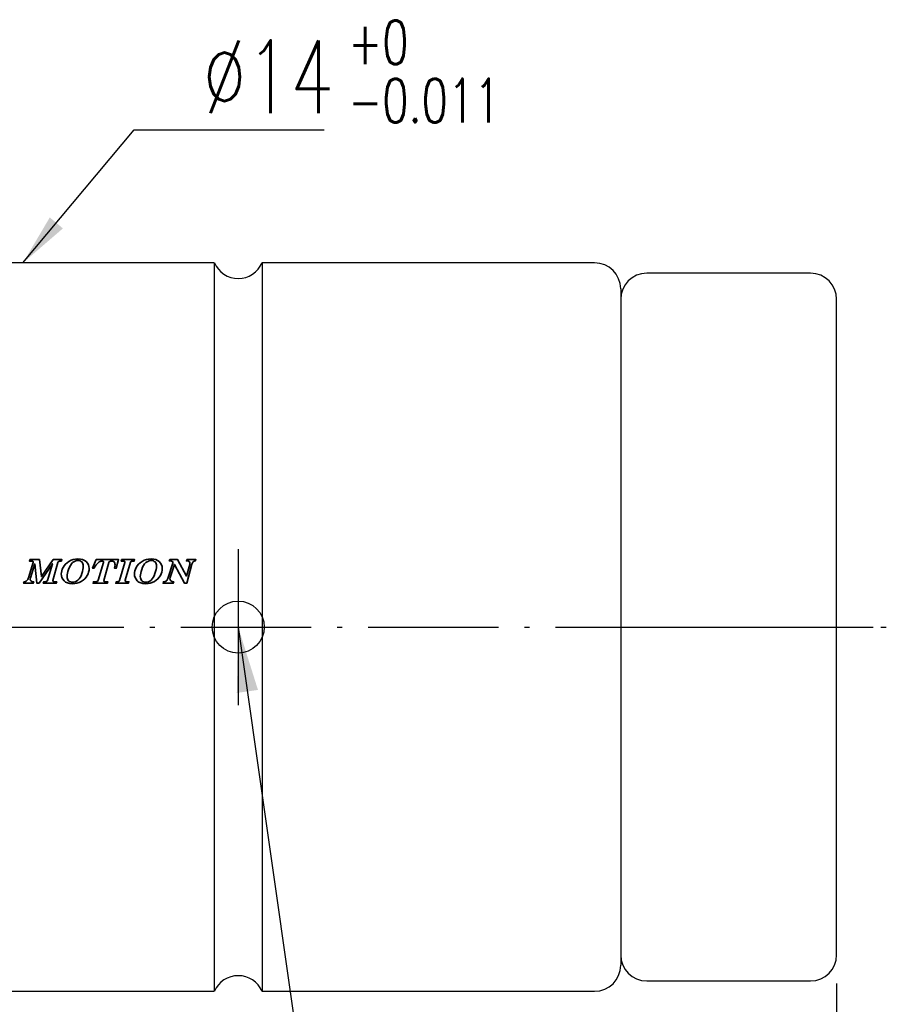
# Model space of a CAD drawing. Header units: millimetres. Extents: x 6 to 1135, y 13 to 449.
# Tile 8 of 8: x 73 to 90, y 40 to 59. Entities that reach past the tile are written whole.
import ezdxf

# ---------------------------------------------------------------- set-up
doc = ezdxf.new("R2010")
doc.units = ezdxf.units.MM
doc.linetypes.add('CL-5', pattern=[7.1, 5, -1, 0.1, -1])
doc.layers.get('DEFPOINTS').update_dxf_attribs({"linetype": 'CONTINUOUS'})
for name, color, linetype in [('CL', 1, 'CL-5'), ('DIM', 4, 'CONTINUOUS'), ('layer 1', 7, 'CONTINUOUS'), ('OUT', 3, 'CONTINUOUS')]:
    doc.layers.add(name, color=color, linetype=linetype)
doc.styles.add('DIM-7', font='SIMPLEX.shx', dxfattribs={"width": 0.7, "bigfont": 'chineset.shx'})
doc.dimstyles.new('CNS', dxfattribs={"dimtxt": 3.5, "dimasz": 2.5, "dimexe": 1, "dimexo": 1.5, "dimgap": 0.09, "dimtad": 0, "dimdsep": 46, "dimtxsty": 'DIM-7', "dimcen": 0.09, "dimclrd": 1, "dimclre": 1, "dimclrt": 4, "dimadec": 0, "dimazin": 0, "dimtfac": 1, "dimtix": 1, "dimtmove": 2, "dimatfit": 3, "dimfxl": 1, "dimtvp": 0.971429, "dimtolj": 1, "dimarcsym": 0})

# ---------------------------------------------------------------- blocks, each defined once
blk = doc.blocks.new('*D21')
at = {"layer": 'DEFPOINTS', "color": 0, "transparency": 16777216}
for p in [(88.954, 41.178), (63.954, 32.928), (88.954, 26.64)]:
    blk.add_point(p, dxfattribs=at)
at = {"layer": 'DIM', "color": 0, "lineweight": -2, "transparency": 16777216}
for p, q in [((88.954, 40.578), (88.954, 26.24)), ((63.954, 32.328), (63.954, 26.24)), ((64.954, 26.64), (87.954, 26.64))]:
    blk.add_line(p, q, dxfattribs=at)
at = {"layer": 'DIM', "color": 0, "transparency": 16777216}
for points in [[(64.954, 26.807), (64.954, 26.474), (63.954, 26.64)], [(87.954, 26.807), (87.954, 26.474), (88.954, 26.64)]]:
    blk.add_solid(points, dxfattribs=at)
at = {"layer": 'DIM', "color": 0, "transparency": 16777216, "insert": (76.454, 27.66), "char_height": 1.4, "attachment_point": 5, "style": 'DIM-7'}
blk.add_mtext('\\A1;25', dxfattribs=at)

msp = doc.modelspace()

# ---------------------------------------------------------------- linework, layer by layer
at = {"layer": 'CL', "color": 0}
for p, q in [((77.454, 48.928), (77.454, 45.928)), ((83.804, 47.428), (89.954, 47.428))]:
    msp.add_line(p, q, dxfattribs=at)
at = {"layer": 'CL', "color": 0, "ltscale": 0.5}
msp.add_line((61.954, 47.428), (90.043, 47.428), dxfattribs=at)
at = {"layer": 'layer 1', "color": 0, "lineweight": 35}
for points, knots in [([(73.45, 48.726), (73.45, 48.726), (73.634, 48.726), (73.634, 48.726), (73.634, 48.726), (73.634, 48.726), (73.671, 48.397), (73.671, 48.397), (73.671, 48.397), (73.671, 48.397), (73.899, 48.726), (73.899, 48.726), (73.899, 48.726), (73.899, 48.726), (74.066, 48.726), (74.066, 48.726), (74.066, 48.726), (74.066, 48.726), (74.057, 48.697), (74.057, 48.697), (74.057, 48.697), (74.057, 48.697), (74.037, 48.697), (74.037, 48.697), (74.037, 48.697), (74.037, 48.697), (74.019, 48.695), (74.019, 48.695), (74.019, 48.695), (74.019, 48.695), (74.006, 48.69), (74.006, 48.69), (74.006, 48.69), (74.006, 48.69), (73.996, 48.681), (73.996, 48.681), (73.996, 48.681), (73.996, 48.681), (73.99, 48.668), (73.99, 48.668), (73.99, 48.668), (73.99, 48.668), (73.894, 48.324), (73.894, 48.324), (73.894, 48.324), (73.894, 48.324), (73.893, 48.317), (73.893, 48.317), (73.893, 48.317), (73.893, 48.317), (73.894, 48.31), (73.894, 48.31), (73.894, 48.31), (73.894, 48.31), (73.899, 48.305), (73.899, 48.305), (73.899, 48.305), (73.899, 48.305), (73.908, 48.301), (73.908, 48.301), (73.908, 48.301), (73.908, 48.301), (73.92, 48.299), (73.92, 48.299), (73.92, 48.299), (73.92, 48.299), (73.966, 48.299), (73.966, 48.299), (73.966, 48.299), (73.966, 48.299), (73.957, 48.271), (73.957, 48.271), (73.957, 48.271), (73.957, 48.271), (73.709, 48.271), (73.709, 48.271), (73.709, 48.271), (73.709, 48.271), (73.717, 48.299), (73.717, 48.299), (73.717, 48.299), (73.717, 48.299), (73.747, 48.299), (73.747, 48.299), (73.747, 48.299), (73.747, 48.299), (73.763, 48.301), (73.763, 48.301), (73.763, 48.301), (73.763, 48.301), (73.775, 48.306), (73.775, 48.306), (73.775, 48.306), (73.775, 48.306), (73.784, 48.314), (73.784, 48.314), (73.784, 48.314), (73.784, 48.314), (73.789, 48.325), (73.789, 48.325), (73.789, 48.325), (73.789, 48.325), (73.885, 48.644), (73.885, 48.644), (73.885, 48.644), (73.885, 48.644), (73.628, 48.271), (73.628, 48.271), (73.628, 48.271), (73.628, 48.271), (73.586, 48.271), (73.586, 48.271), (73.586, 48.271), (73.586, 48.271), (73.543, 48.642), (73.543, 48.642), (73.543, 48.642), (73.543, 48.642), (73.462, 48.376), (73.462, 48.376), (73.462, 48.376), (73.462, 48.376), (73.458, 48.349), (73.458, 48.349), (73.458, 48.349), (73.458, 48.349), (73.459, 48.338), (73.459, 48.338), (73.459, 48.338), (73.459, 48.338), (73.462, 48.328), (73.462, 48.328), (73.462, 48.328), (73.462, 48.328), (73.467, 48.32), (73.467, 48.32), (73.467, 48.32), (73.467, 48.32), (73.475, 48.313), (73.475, 48.313), (73.475, 48.313), (73.475, 48.313), (73.484, 48.307), (73.484, 48.307), (73.484, 48.307), (73.484, 48.307), (73.496, 48.303), (73.496, 48.303), (73.496, 48.303), (73.496, 48.303), (73.525, 48.299), (73.525, 48.299), (73.525, 48.299), (73.525, 48.299), (73.516, 48.271), (73.516, 48.271), (73.516, 48.271), (73.516, 48.271), (73.33, 48.271), (73.33, 48.271), (73.33, 48.271), (73.33, 48.271), (73.338, 48.299), (73.338, 48.299), (73.338, 48.299), (73.338, 48.299), (73.365, 48.305), (73.365, 48.305), (73.365, 48.305), (73.365, 48.305), (73.377, 48.311), (73.377, 48.311), (73.377, 48.311), (73.377, 48.311), (73.387, 48.318), (73.387, 48.318), (73.387, 48.318), (73.387, 48.318), (73.399, 48.331), (73.399, 48.331), (73.399, 48.331), (73.399, 48.331), (73.41, 48.344), (73.41, 48.344), (73.41, 48.344), (73.41, 48.344), (73.418, 48.36), (73.418, 48.36), (73.418, 48.36), (73.418, 48.36), (73.424, 48.376), (73.424, 48.376), (73.424, 48.376), (73.424, 48.376), (73.513, 48.669), (73.513, 48.669), (73.513, 48.669), (73.513, 48.669), (73.515, 48.679), (73.515, 48.679), (73.515, 48.679), (73.515, 48.679), (73.513, 48.687), (73.513, 48.687), (73.513, 48.687), (73.513, 48.687), (73.508, 48.692), (73.508, 48.692), (73.508, 48.692), (73.508, 48.692), (73.499, 48.696), (73.499, 48.696), (73.499, 48.696), (73.499, 48.696), (73.484, 48.697), (73.484, 48.697), (73.484, 48.697), (73.484, 48.697), (73.441, 48.697), (73.441, 48.697), (73.441, 48.697), (73.441, 48.697), (73.45, 48.726), (73.45, 48.726)], [0, 0, 0, 0, 0.017857, 0.017857, 0.017857, 0.017857, 0.035714, 0.035714, 0.035714, 0.035714, 0.053571, 0.053571, 0.053571, 0.053571, 0.071429, 0.071429, 0.071429, 0.071429, 0.089286, 0.089286, 0.089286, 0.089286, 0.107143, 0.107143, 0.107143, 0.107143, 0.125, 0.125, 0.125, 0.125, 0.142857, 0.142857, 0.142857, 0.142857, 0.160714, 0.160714, 0.160714, 0.160714, 0.178571, 0.178571, 0.178571, 0.178571, 0.196429, 0.196429, 0.196429, 0.196429, 0.214286, 0.214286, 0.214286, 0.214286, 0.232143, 0.232143, 0.232143, 0.232143, 0.25, 0.25, 0.25, 0.25, 0.267857, 0.267857, 0.267857, 0.267857, 0.285714, 0.285714, 0.285714, 0.285714, 0.303571, 0.303571, 0.303571, 0.303571, 0.321429, 0.321429, 0.321429, 0.321429, 0.339286, 0.339286, 0.339286, 0.339286, 0.357143, 0.357143, 0.357143, 0.357143, 0.375, 0.375, 0.375, 0.375, 0.392857, 0.392857, 0.392857, 0.392857, 0.410714, 0.410714, 0.410714, 0.410714, 0.428571, 0.428571, 0.428571, 0.428571, 0.446429, 0.446429, 0.446429, 0.446429, 0.464286, 0.464286, 0.464286, 0.464286, 0.482143, 0.482143, 0.482143, 0.482143, 0.5, 0.5, 0.5, 0.5, 0.517857, 0.517857, 0.517857, 0.517857, 0.535714, 0.535714, 0.535714, 0.535714, 0.553571, 0.553571, 0.553571, 0.553571, 0.571429, 0.571429, 0.571429, 0.571429, 0.589286, 0.589286, 0.589286, 0.589286, 0.607143, 0.607143, 0.607143, 0.607143, 0.625, 0.625, 0.625, 0.625, 0.642857, 0.642857, 0.642857, 0.642857, 0.660714, 0.660714, 0.660714, 0.660714, 0.678571, 0.678571, 0.678571, 0.678571, 0.696429, 0.696429, 0.696429, 0.696429, 0.714286, 0.714286, 0.714286, 0.714286, 0.732143, 0.732143, 0.732143, 0.732143, 0.75, 0.75, 0.75, 0.75, 0.767857, 0.767857, 0.767857, 0.767857, 0.785714, 0.785714, 0.785714, 0.785714, 0.803571, 0.803571, 0.803571, 0.803571, 0.821429, 0.821429, 0.821429, 0.821429, 0.839286, 0.839286, 0.839286, 0.839286, 0.857143, 0.857143, 0.857143, 0.857143, 0.875, 0.875, 0.875, 0.875, 0.892857, 0.892857, 0.892857, 0.892857, 0.910714, 0.910714, 0.910714, 0.910714, 0.928571, 0.928571, 0.928571, 0.928571, 0.946429, 0.946429, 0.946429, 0.946429, 0.964286, 0.964286, 0.964286, 0.964286, 0.982143, 0.982143, 0.982143, 0.982143, 1, 1, 1, 1]), ([(74.375, 48.737), (74.375, 48.737), (74.421, 48.734), (74.421, 48.734), (74.421, 48.734), (74.421, 48.734), (74.462, 48.724), (74.462, 48.724), (74.462, 48.724), (74.462, 48.724), (74.499, 48.708), (74.499, 48.708), (74.499, 48.708), (74.499, 48.708), (74.53, 48.686), (74.53, 48.686), (74.53, 48.686), (74.53, 48.686), (74.556, 48.659), (74.556, 48.659), (74.556, 48.659), (74.556, 48.659), (74.574, 48.627), (74.574, 48.627), (74.574, 48.627), (74.574, 48.627), (74.585, 48.592), (74.585, 48.592), (74.585, 48.592), (74.585, 48.592), (74.589, 48.553), (74.589, 48.553), (74.589, 48.553), (74.589, 48.553), (74.587, 48.519), (74.587, 48.519), (74.587, 48.519), (74.587, 48.519), (74.58, 48.485), (74.58, 48.485), (74.58, 48.485), (74.58, 48.485), (74.569, 48.452), (74.569, 48.452), (74.569, 48.452), (74.569, 48.452), (74.554, 48.42), (74.554, 48.42), (74.554, 48.42), (74.554, 48.42), (74.532, 48.385), (74.532, 48.385), (74.532, 48.385), (74.532, 48.385), (74.505, 48.354), (74.505, 48.354), (74.505, 48.354), (74.505, 48.354), (74.473, 48.327), (74.473, 48.327), (74.473, 48.327), (74.473, 48.327), (74.437, 48.304), (74.437, 48.304), (74.437, 48.304), (74.437, 48.304), (74.397, 48.286), (74.397, 48.286), (74.397, 48.286), (74.397, 48.286), (74.355, 48.272), (74.355, 48.272), (74.355, 48.272), (74.355, 48.272), (74.312, 48.264), (74.312, 48.264), (74.312, 48.264), (74.312, 48.264), (74.267, 48.262), (74.267, 48.262), (74.267, 48.262), (74.267, 48.262), (74.217, 48.265), (74.217, 48.265), (74.217, 48.265), (74.217, 48.265), (74.194, 48.27), (74.194, 48.27), (74.194, 48.27), (74.194, 48.27), (74.174, 48.276), (74.174, 48.276), (74.174, 48.276), (74.174, 48.276), (74.154, 48.284), (74.154, 48.284), (74.154, 48.284), (74.154, 48.284), (74.137, 48.293), (74.137, 48.293), (74.137, 48.293), (74.137, 48.293), (74.121, 48.305), (74.121, 48.305), (74.121, 48.305), (74.121, 48.305), (74.107, 48.318), (74.107, 48.318), (74.107, 48.318), (74.107, 48.318), (74.084, 48.347), (74.084, 48.347), (74.084, 48.347), (74.084, 48.347), (74.067, 48.378), (74.067, 48.378), (74.067, 48.378), (74.067, 48.378), (74.058, 48.413), (74.058, 48.413), (74.058, 48.413), (74.058, 48.413), (74.054, 48.449), (74.054, 48.449), (74.054, 48.449), (74.054, 48.449), (74.056, 48.48), (74.056, 48.48), (74.056, 48.48), (74.056, 48.48), (74.063, 48.511), (74.063, 48.511), (74.063, 48.511), (74.063, 48.511), (74.074, 48.543), (74.074, 48.543), (74.074, 48.543), (74.074, 48.543), (74.089, 48.576), (74.089, 48.576), (74.089, 48.576), (74.089, 48.576), (74.109, 48.608), (74.109, 48.608), (74.109, 48.608), (74.109, 48.608), (74.134, 48.638), (74.134, 48.638), (74.134, 48.638), (74.134, 48.638), (74.165, 48.665), (74.165, 48.665), (74.165, 48.665), (74.165, 48.665), (74.201, 48.69), (74.201, 48.69), (74.201, 48.69), (74.201, 48.69), (74.241, 48.711), (74.241, 48.711), (74.241, 48.711), (74.241, 48.711), (74.284, 48.725), (74.284, 48.725), (74.284, 48.725), (74.284, 48.725), (74.328, 48.734), (74.328, 48.734), (74.328, 48.734), (74.328, 48.734), (74.375, 48.737), (74.375, 48.737)], [0, 0, 0, 0, 0.023256, 0.023256, 0.023256, 0.023256, 0.046512, 0.046512, 0.046512, 0.046512, 0.069767, 0.069767, 0.069767, 0.069767, 0.093023, 0.093023, 0.093023, 0.093023, 0.116279, 0.116279, 0.116279, 0.116279, 0.139535, 0.139535, 0.139535, 0.139535, 0.162791, 0.162791, 0.162791, 0.162791, 0.186047, 0.186047, 0.186047, 0.186047, 0.209302, 0.209302, 0.209302, 0.209302, 0.232558, 0.232558, 0.232558, 0.232558, 0.255814, 0.255814, 0.255814, 0.255814, 0.27907, 0.27907, 0.27907, 0.27907, 0.302326, 0.302326, 0.302326, 0.302326, 0.325581, 0.325581, 0.325581, 0.325581, 0.348837, 0.348837, 0.348837, 0.348837, 0.372093, 0.372093, 0.372093, 0.372093, 0.395349, 0.395349, 0.395349, 0.395349, 0.418605, 0.418605, 0.418605, 0.418605, 0.44186, 0.44186, 0.44186, 0.44186, 0.465116, 0.465116, 0.465116, 0.465116, 0.488372, 0.488372, 0.488372, 0.488372, 0.511628, 0.511628, 0.511628, 0.511628, 0.534884, 0.534884, 0.534884, 0.534884, 0.55814, 0.55814, 0.55814, 0.55814, 0.581395, 0.581395, 0.581395, 0.581395, 0.604651, 0.604651, 0.604651, 0.604651, 0.627907, 0.627907, 0.627907, 0.627907, 0.651163, 0.651163, 0.651163, 0.651163, 0.674419, 0.674419, 0.674419, 0.674419, 0.697674, 0.697674, 0.697674, 0.697674, 0.72093, 0.72093, 0.72093, 0.72093, 0.744186, 0.744186, 0.744186, 0.744186, 0.767442, 0.767442, 0.767442, 0.767442, 0.790698, 0.790698, 0.790698, 0.790698, 0.813953, 0.813953, 0.813953, 0.813953, 0.837209, 0.837209, 0.837209, 0.837209, 0.860465, 0.860465, 0.860465, 0.860465, 0.883721, 0.883721, 0.883721, 0.883721, 0.906977, 0.906977, 0.906977, 0.906977, 0.930233, 0.930233, 0.930233, 0.930233, 0.953488, 0.953488, 0.953488, 0.953488, 0.976744, 0.976744, 0.976744, 0.976744, 1, 1, 1, 1]), ([(74.376, 48.707), (74.376, 48.707), (74.348, 48.705), (74.348, 48.705), (74.348, 48.705), (74.348, 48.705), (74.321, 48.697), (74.321, 48.697), (74.321, 48.697), (74.321, 48.697), (74.296, 48.685), (74.296, 48.685), (74.296, 48.685), (74.296, 48.685), (74.271, 48.667), (74.271, 48.667), (74.271, 48.667), (74.271, 48.667), (74.249, 48.644), (74.249, 48.644), (74.249, 48.644), (74.249, 48.644), (74.228, 48.614), (74.228, 48.614), (74.228, 48.614), (74.228, 48.614), (74.209, 48.577), (74.209, 48.577), (74.209, 48.577), (74.209, 48.577), (74.192, 48.533), (74.192, 48.533), (74.192, 48.533), (74.192, 48.533), (74.181, 48.497), (74.181, 48.497), (74.181, 48.497), (74.181, 48.497), (74.173, 48.463), (74.173, 48.463), (74.173, 48.463), (74.173, 48.463), (74.168, 48.431), (74.168, 48.431), (74.168, 48.431), (74.168, 48.431), (74.167, 48.4), (74.167, 48.4), (74.167, 48.4), (74.167, 48.4), (74.169, 48.375), (74.169, 48.375), (74.169, 48.375), (74.169, 48.375), (74.174, 48.353), (74.174, 48.353), (74.174, 48.353), (74.174, 48.353), (74.183, 48.334), (74.183, 48.334), (74.183, 48.334), (74.183, 48.334), (74.195, 48.318), (74.195, 48.318), (74.195, 48.318), (74.195, 48.318), (74.21, 48.306), (74.21, 48.306), (74.21, 48.306), (74.21, 48.306), (74.228, 48.297), (74.228, 48.297), (74.228, 48.297), (74.228, 48.297), (74.248, 48.292), (74.248, 48.292), (74.248, 48.292), (74.248, 48.292), (74.271, 48.29), (74.271, 48.29), (74.271, 48.29), (74.271, 48.29), (74.298, 48.293), (74.298, 48.293), (74.298, 48.293), (74.298, 48.293), (74.324, 48.3), (74.324, 48.3), (74.324, 48.3), (74.324, 48.3), (74.349, 48.313), (74.349, 48.313), (74.349, 48.313), (74.349, 48.313), (74.373, 48.33), (74.373, 48.33), (74.373, 48.33), (74.373, 48.33), (74.395, 48.353), (74.395, 48.353), (74.395, 48.353), (74.395, 48.353), (74.415, 48.381), (74.415, 48.381), (74.415, 48.381), (74.415, 48.381), (74.433, 48.415), (74.433, 48.415), (74.433, 48.415), (74.433, 48.415), (74.448, 48.455), (74.448, 48.455), (74.448, 48.455), (74.448, 48.455), (74.461, 48.496), (74.461, 48.496), (74.461, 48.496), (74.461, 48.496), (74.47, 48.533), (74.47, 48.533), (74.47, 48.533), (74.47, 48.533), (74.475, 48.567), (74.475, 48.567), (74.475, 48.567), (74.475, 48.567), (74.477, 48.596), (74.477, 48.596), (74.477, 48.596), (74.477, 48.596), (74.475, 48.622), (74.475, 48.622), (74.475, 48.622), (74.475, 48.622), (74.47, 48.644), (74.47, 48.644), (74.47, 48.644), (74.47, 48.644), (74.461, 48.663), (74.461, 48.663), (74.461, 48.663), (74.461, 48.663), (74.449, 48.679), (74.449, 48.679), (74.449, 48.679), (74.449, 48.679), (74.435, 48.691), (74.435, 48.691), (74.435, 48.691), (74.435, 48.691), (74.417, 48.7), (74.417, 48.7), (74.417, 48.7), (74.417, 48.7), (74.398, 48.706), (74.398, 48.706), (74.398, 48.706), (74.398, 48.706), (74.376, 48.707), (74.376, 48.707)], [0, 0, 0, 0, 0.025, 0.025, 0.025, 0.025, 0.05, 0.05, 0.05, 0.05, 0.075, 0.075, 0.075, 0.075, 0.1, 0.1, 0.1, 0.1, 0.125, 0.125, 0.125, 0.125, 0.15, 0.15, 0.15, 0.15, 0.175, 0.175, 0.175, 0.175, 0.2, 0.2, 0.2, 0.2, 0.225, 0.225, 0.225, 0.225, 0.25, 0.25, 0.25, 0.25, 0.275, 0.275, 0.275, 0.275, 0.3, 0.3, 0.3, 0.3, 0.325, 0.325, 0.325, 0.325, 0.35, 0.35, 0.35, 0.35, 0.375, 0.375, 0.375, 0.375, 0.4, 0.4, 0.4, 0.4, 0.425, 0.425, 0.425, 0.425, 0.45, 0.45, 0.45, 0.45, 0.475, 0.475, 0.475, 0.475, 0.5, 0.5, 0.5, 0.5, 0.525, 0.525, 0.525, 0.525, 0.55, 0.55, 0.55, 0.55, 0.575, 0.575, 0.575, 0.575, 0.6, 0.6, 0.6, 0.6, 0.625, 0.625, 0.625, 0.625, 0.65, 0.65, 0.65, 0.65, 0.675, 0.675, 0.675, 0.675, 0.7, 0.7, 0.7, 0.7, 0.725, 0.725, 0.725, 0.725, 0.75, 0.75, 0.75, 0.75, 0.775, 0.775, 0.775, 0.775, 0.8, 0.8, 0.8, 0.8, 0.825, 0.825, 0.825, 0.825, 0.85, 0.85, 0.85, 0.85, 0.875, 0.875, 0.875, 0.875, 0.9, 0.9, 0.9, 0.9, 0.925, 0.925, 0.925, 0.925, 0.95, 0.95, 0.95, 0.95, 0.975, 0.975, 0.975, 0.975, 1, 1, 1, 1]), ([(74.723, 48.726), (74.723, 48.726), (75.154, 48.726), (75.154, 48.726), (75.154, 48.726), (75.154, 48.726), (75.109, 48.56), (75.109, 48.56), (75.109, 48.56), (75.109, 48.56), (75.078, 48.56), (75.078, 48.56), (75.078, 48.56), (75.078, 48.56), (75.085, 48.597), (75.085, 48.597), (75.085, 48.597), (75.085, 48.597), (75.087, 48.627), (75.087, 48.627), (75.087, 48.627), (75.087, 48.627), (75.086, 48.644), (75.086, 48.644), (75.086, 48.644), (75.086, 48.644), (75.083, 48.658), (75.083, 48.658), (75.083, 48.658), (75.083, 48.658), (75.077, 48.67), (75.077, 48.67), (75.077, 48.67), (75.077, 48.67), (75.069, 48.68), (75.069, 48.68), (75.069, 48.68), (75.069, 48.68), (75.059, 48.687), (75.059, 48.687), (75.059, 48.687), (75.059, 48.687), (75.047, 48.693), (75.047, 48.693), (75.047, 48.693), (75.047, 48.693), (75.032, 48.696), (75.032, 48.696), (75.032, 48.696), (75.032, 48.696), (75.016, 48.697), (75.016, 48.697), (75.016, 48.697), (75.016, 48.697), (74.997, 48.695), (74.997, 48.695), (74.997, 48.695), (74.997, 48.695), (74.985, 48.691), (74.985, 48.691), (74.985, 48.691), (74.985, 48.691), (74.977, 48.682), (74.977, 48.682), (74.977, 48.682), (74.977, 48.682), (74.971, 48.669), (74.971, 48.669), (74.971, 48.669), (74.971, 48.669), (74.869, 48.326), (74.869, 48.326), (74.869, 48.326), (74.869, 48.326), (74.868, 48.318), (74.868, 48.318), (74.868, 48.318), (74.868, 48.318), (74.87, 48.31), (74.87, 48.31), (74.87, 48.31), (74.87, 48.31), (74.876, 48.304), (74.876, 48.304), (74.876, 48.304), (74.876, 48.304), (74.886, 48.301), (74.886, 48.301), (74.886, 48.301), (74.886, 48.301), (74.901, 48.299), (74.901, 48.299), (74.901, 48.299), (74.901, 48.299), (74.948, 48.299), (74.948, 48.299), (74.948, 48.299), (74.948, 48.299), (74.939, 48.271), (74.939, 48.271), (74.939, 48.271), (74.939, 48.271), (74.666, 48.271), (74.666, 48.271), (74.666, 48.271), (74.666, 48.271), (74.673, 48.299), (74.673, 48.299), (74.673, 48.299), (74.673, 48.299), (74.723, 48.299), (74.723, 48.299), (74.723, 48.299), (74.723, 48.299), (74.737, 48.301), (74.737, 48.301), (74.737, 48.301), (74.737, 48.301), (74.748, 48.307), (74.748, 48.307), (74.748, 48.307), (74.748, 48.307), (74.757, 48.316), (74.757, 48.316), (74.757, 48.316), (74.757, 48.316), (74.763, 48.329), (74.763, 48.329), (74.763, 48.329), (74.763, 48.329), (74.864, 48.669), (74.864, 48.669), (74.864, 48.669), (74.864, 48.669), (74.866, 48.678), (74.866, 48.678), (74.866, 48.678), (74.866, 48.678), (74.864, 48.686), (74.864, 48.686), (74.864, 48.686), (74.864, 48.686), (74.858, 48.692), (74.858, 48.692), (74.858, 48.692), (74.858, 48.692), (74.848, 48.696), (74.848, 48.696), (74.848, 48.696), (74.848, 48.696), (74.834, 48.697), (74.834, 48.697), (74.834, 48.697), (74.834, 48.697), (74.817, 48.695), (74.817, 48.695), (74.817, 48.695), (74.817, 48.695), (74.8, 48.691), (74.8, 48.691), (74.8, 48.691), (74.8, 48.691), (74.784, 48.683), (74.784, 48.683), (74.784, 48.683), (74.784, 48.683), (74.769, 48.672), (74.769, 48.672), (74.769, 48.672), (74.769, 48.672), (74.747, 48.652), (74.747, 48.652), (74.747, 48.652), (74.747, 48.652), (74.726, 48.626), (74.726, 48.626), (74.726, 48.626), (74.726, 48.626), (74.705, 48.596), (74.705, 48.596), (74.705, 48.596), (74.705, 48.596), (74.685, 48.56), (74.685, 48.56), (74.685, 48.56), (74.685, 48.56), (74.655, 48.56), (74.655, 48.56), (74.655, 48.56), (74.655, 48.56), (74.723, 48.726), (74.723, 48.726)], [0, 0, 0, 0, 0.020833, 0.020833, 0.020833, 0.020833, 0.041667, 0.041667, 0.041667, 0.041667, 0.0625, 0.0625, 0.0625, 0.0625, 0.083333, 0.083333, 0.083333, 0.083333, 0.104167, 0.104167, 0.104167, 0.104167, 0.125, 0.125, 0.125, 0.125, 0.145833, 0.145833, 0.145833, 0.145833, 0.166667, 0.166667, 0.166667, 0.166667, 0.1875, 0.1875, 0.1875, 0.1875, 0.208333, 0.208333, 0.208333, 0.208333, 0.229167, 0.229167, 0.229167, 0.229167, 0.25, 0.25, 0.25, 0.25, 0.270833, 0.270833, 0.270833, 0.270833, 0.291667, 0.291667, 0.291667, 0.291667, 0.3125, 0.3125, 0.3125, 0.3125, 0.333333, 0.333333, 0.333333, 0.333333, 0.354167, 0.354167, 0.354167, 0.354167, 0.375, 0.375, 0.375, 0.375, 0.395833, 0.395833, 0.395833, 0.395833, 0.416667, 0.416667, 0.416667, 0.416667, 0.4375, 0.4375, 0.4375, 0.4375, 0.458333, 0.458333, 0.458333, 0.458333, 0.479167, 0.479167, 0.479167, 0.479167, 0.5, 0.5, 0.5, 0.5, 0.520833, 0.520833, 0.520833, 0.520833, 0.541667, 0.541667, 0.541667, 0.541667, 0.5625, 0.5625, 0.5625, 0.5625, 0.583333, 0.583333, 0.583333, 0.583333, 0.604167, 0.604167, 0.604167, 0.604167, 0.625, 0.625, 0.625, 0.625, 0.645833, 0.645833, 0.645833, 0.645833, 0.666667, 0.666667, 0.666667, 0.666667, 0.6875, 0.6875, 0.6875, 0.6875, 0.708333, 0.708333, 0.708333, 0.708333, 0.729167, 0.729167, 0.729167, 0.729167, 0.75, 0.75, 0.75, 0.75, 0.770833, 0.770833, 0.770833, 0.770833, 0.791667, 0.791667, 0.791667, 0.791667, 0.8125, 0.8125, 0.8125, 0.8125, 0.833333, 0.833333, 0.833333, 0.833333, 0.854167, 0.854167, 0.854167, 0.854167, 0.875, 0.875, 0.875, 0.875, 0.895833, 0.895833, 0.895833, 0.895833, 0.916667, 0.916667, 0.916667, 0.916667, 0.9375, 0.9375, 0.9375, 0.9375, 0.958333, 0.958333, 0.958333, 0.958333, 0.979167, 0.979167, 0.979167, 0.979167, 1, 1, 1, 1]), ([(75.214, 48.726), (75.214, 48.726), (75.464, 48.726), (75.464, 48.726), (75.464, 48.726), (75.464, 48.726), (75.456, 48.697), (75.456, 48.697), (75.456, 48.697), (75.456, 48.697), (75.427, 48.697), (75.427, 48.697), (75.427, 48.697), (75.427, 48.697), (75.409, 48.696), (75.409, 48.696), (75.409, 48.696), (75.409, 48.696), (75.398, 48.692), (75.398, 48.692), (75.398, 48.692), (75.398, 48.692), (75.39, 48.685), (75.39, 48.685), (75.39, 48.685), (75.39, 48.685), (75.385, 48.675), (75.385, 48.675), (75.385, 48.675), (75.385, 48.675), (75.281, 48.327), (75.281, 48.327), (75.281, 48.327), (75.281, 48.327), (75.28, 48.318), (75.28, 48.318), (75.28, 48.318), (75.28, 48.318), (75.282, 48.31), (75.282, 48.31), (75.282, 48.31), (75.282, 48.31), (75.287, 48.305), (75.287, 48.305), (75.287, 48.305), (75.287, 48.305), (75.299, 48.301), (75.299, 48.301), (75.299, 48.301), (75.299, 48.301), (75.316, 48.299), (75.316, 48.299), (75.316, 48.299), (75.316, 48.299), (75.353, 48.299), (75.353, 48.299), (75.353, 48.299), (75.353, 48.299), (75.345, 48.271), (75.345, 48.271), (75.345, 48.271), (75.345, 48.271), (75.101, 48.271), (75.101, 48.271), (75.101, 48.271), (75.101, 48.271), (75.109, 48.299), (75.109, 48.299), (75.109, 48.299), (75.109, 48.299), (75.137, 48.299), (75.137, 48.299), (75.137, 48.299), (75.137, 48.299), (75.15, 48.301), (75.15, 48.301), (75.15, 48.301), (75.15, 48.301), (75.161, 48.305), (75.161, 48.305), (75.161, 48.305), (75.161, 48.305), (75.168, 48.312), (75.168, 48.312), (75.168, 48.312), (75.168, 48.312), (75.173, 48.322), (75.173, 48.322), (75.173, 48.322), (75.173, 48.322), (75.276, 48.668), (75.276, 48.668), (75.276, 48.668), (75.276, 48.668), (75.278, 48.679), (75.278, 48.679), (75.278, 48.679), (75.278, 48.679), (75.276, 48.687), (75.276, 48.687), (75.276, 48.687), (75.276, 48.687), (75.271, 48.692), (75.271, 48.692), (75.271, 48.692), (75.271, 48.692), (75.261, 48.696), (75.261, 48.696), (75.261, 48.696), (75.261, 48.696), (75.246, 48.697), (75.246, 48.697), (75.246, 48.697), (75.246, 48.697), (75.206, 48.697), (75.206, 48.697), (75.206, 48.697), (75.206, 48.697), (75.214, 48.726), (75.214, 48.726)], [0, 0, 0, 0, 0.033333, 0.033333, 0.033333, 0.033333, 0.066667, 0.066667, 0.066667, 0.066667, 0.1, 0.1, 0.1, 0.1, 0.133333, 0.133333, 0.133333, 0.133333, 0.166667, 0.166667, 0.166667, 0.166667, 0.2, 0.2, 0.2, 0.2, 0.233333, 0.233333, 0.233333, 0.233333, 0.266667, 0.266667, 0.266667, 0.266667, 0.3, 0.3, 0.3, 0.3, 0.333333, 0.333333, 0.333333, 0.333333, 0.366667, 0.366667, 0.366667, 0.366667, 0.4, 0.4, 0.4, 0.4, 0.433333, 0.433333, 0.433333, 0.433333, 0.466667, 0.466667, 0.466667, 0.466667, 0.5, 0.5, 0.5, 0.5, 0.533333, 0.533333, 0.533333, 0.533333, 0.566667, 0.566667, 0.566667, 0.566667, 0.6, 0.6, 0.6, 0.6, 0.633333, 0.633333, 0.633333, 0.633333, 0.666667, 0.666667, 0.666667, 0.666667, 0.7, 0.7, 0.7, 0.7, 0.733333, 0.733333, 0.733333, 0.733333, 0.766667, 0.766667, 0.766667, 0.766667, 0.8, 0.8, 0.8, 0.8, 0.833333, 0.833333, 0.833333, 0.833333, 0.866667, 0.866667, 0.866667, 0.866667, 0.9, 0.9, 0.9, 0.9, 0.933333, 0.933333, 0.933333, 0.933333, 0.966667, 0.966667, 0.966667, 0.966667, 1, 1, 1, 1]), ([(75.781, 48.737), (75.781, 48.737), (75.827, 48.734), (75.827, 48.734), (75.827, 48.734), (75.827, 48.734), (75.868, 48.724), (75.868, 48.724), (75.868, 48.724), (75.868, 48.724), (75.905, 48.708), (75.905, 48.708), (75.905, 48.708), (75.905, 48.708), (75.937, 48.686), (75.937, 48.686), (75.937, 48.686), (75.937, 48.686), (75.962, 48.659), (75.962, 48.659), (75.962, 48.659), (75.962, 48.659), (75.98, 48.627), (75.98, 48.627), (75.98, 48.627), (75.98, 48.627), (75.991, 48.592), (75.991, 48.592), (75.991, 48.592), (75.991, 48.592), (75.995, 48.553), (75.995, 48.553), (75.995, 48.553), (75.995, 48.553), (75.993, 48.519), (75.993, 48.519), (75.993, 48.519), (75.993, 48.519), (75.986, 48.485), (75.986, 48.485), (75.986, 48.485), (75.986, 48.485), (75.975, 48.452), (75.975, 48.452), (75.975, 48.452), (75.975, 48.452), (75.96, 48.42), (75.96, 48.42), (75.96, 48.42), (75.96, 48.42), (75.938, 48.385), (75.938, 48.385), (75.938, 48.385), (75.938, 48.385), (75.911, 48.354), (75.911, 48.354), (75.911, 48.354), (75.911, 48.354), (75.879, 48.327), (75.879, 48.327), (75.879, 48.327), (75.879, 48.327), (75.843, 48.304), (75.843, 48.304), (75.843, 48.304), (75.843, 48.304), (75.803, 48.286), (75.803, 48.286), (75.803, 48.286), (75.803, 48.286), (75.761, 48.272), (75.761, 48.272), (75.761, 48.272), (75.761, 48.272), (75.718, 48.264), (75.718, 48.264), (75.718, 48.264), (75.718, 48.264), (75.673, 48.262), (75.673, 48.262), (75.673, 48.262), (75.673, 48.262), (75.623, 48.265), (75.623, 48.265), (75.623, 48.265), (75.623, 48.265), (75.601, 48.27), (75.601, 48.27), (75.601, 48.27), (75.601, 48.27), (75.58, 48.276), (75.58, 48.276), (75.58, 48.276), (75.58, 48.276), (75.561, 48.284), (75.561, 48.284), (75.561, 48.284), (75.561, 48.284), (75.543, 48.293), (75.543, 48.293), (75.543, 48.293), (75.543, 48.293), (75.527, 48.305), (75.527, 48.305), (75.527, 48.305), (75.527, 48.305), (75.513, 48.318), (75.513, 48.318), (75.513, 48.318), (75.513, 48.318), (75.49, 48.347), (75.49, 48.347), (75.49, 48.347), (75.49, 48.347), (75.474, 48.378), (75.474, 48.378), (75.474, 48.378), (75.474, 48.378), (75.464, 48.413), (75.464, 48.413), (75.464, 48.413), (75.464, 48.413), (75.46, 48.449), (75.46, 48.449), (75.46, 48.449), (75.46, 48.449), (75.463, 48.48), (75.463, 48.48), (75.463, 48.48), (75.463, 48.48), (75.469, 48.511), (75.469, 48.511), (75.469, 48.511), (75.469, 48.511), (75.48, 48.543), (75.48, 48.543), (75.48, 48.543), (75.48, 48.543), (75.495, 48.576), (75.495, 48.576), (75.495, 48.576), (75.495, 48.576), (75.515, 48.608), (75.515, 48.608), (75.515, 48.608), (75.515, 48.608), (75.541, 48.638), (75.541, 48.638), (75.541, 48.638), (75.541, 48.638), (75.571, 48.665), (75.571, 48.665), (75.571, 48.665), (75.571, 48.665), (75.608, 48.69), (75.608, 48.69), (75.608, 48.69), (75.608, 48.69), (75.648, 48.711), (75.648, 48.711), (75.648, 48.711), (75.648, 48.711), (75.69, 48.725), (75.69, 48.725), (75.69, 48.725), (75.69, 48.725), (75.734, 48.734), (75.734, 48.734), (75.734, 48.734), (75.734, 48.734), (75.781, 48.737), (75.781, 48.737)], [0, 0, 0, 0, 0.023256, 0.023256, 0.023256, 0.023256, 0.046512, 0.046512, 0.046512, 0.046512, 0.069767, 0.069767, 0.069767, 0.069767, 0.093023, 0.093023, 0.093023, 0.093023, 0.116279, 0.116279, 0.116279, 0.116279, 0.139535, 0.139535, 0.139535, 0.139535, 0.162791, 0.162791, 0.162791, 0.162791, 0.186047, 0.186047, 0.186047, 0.186047, 0.209302, 0.209302, 0.209302, 0.209302, 0.232558, 0.232558, 0.232558, 0.232558, 0.255814, 0.255814, 0.255814, 0.255814, 0.27907, 0.27907, 0.27907, 0.27907, 0.302326, 0.302326, 0.302326, 0.302326, 0.325581, 0.325581, 0.325581, 0.325581, 0.348837, 0.348837, 0.348837, 0.348837, 0.372093, 0.372093, 0.372093, 0.372093, 0.395349, 0.395349, 0.395349, 0.395349, 0.418605, 0.418605, 0.418605, 0.418605, 0.44186, 0.44186, 0.44186, 0.44186, 0.465116, 0.465116, 0.465116, 0.465116, 0.488372, 0.488372, 0.488372, 0.488372, 0.511628, 0.511628, 0.511628, 0.511628, 0.534884, 0.534884, 0.534884, 0.534884, 0.55814, 0.55814, 0.55814, 0.55814, 0.581395, 0.581395, 0.581395, 0.581395, 0.604651, 0.604651, 0.604651, 0.604651, 0.627907, 0.627907, 0.627907, 0.627907, 0.651163, 0.651163, 0.651163, 0.651163, 0.674419, 0.674419, 0.674419, 0.674419, 0.697674, 0.697674, 0.697674, 0.697674, 0.72093, 0.72093, 0.72093, 0.72093, 0.744186, 0.744186, 0.744186, 0.744186, 0.767442, 0.767442, 0.767442, 0.767442, 0.790698, 0.790698, 0.790698, 0.790698, 0.813953, 0.813953, 0.813953, 0.813953, 0.837209, 0.837209, 0.837209, 0.837209, 0.860465, 0.860465, 0.860465, 0.860465, 0.883721, 0.883721, 0.883721, 0.883721, 0.906977, 0.906977, 0.906977, 0.906977, 0.930233, 0.930233, 0.930233, 0.930233, 0.953488, 0.953488, 0.953488, 0.953488, 0.976744, 0.976744, 0.976744, 0.976744, 1, 1, 1, 1]), ([(75.782, 48.707), (75.782, 48.707), (75.754, 48.705), (75.754, 48.705), (75.754, 48.705), (75.754, 48.705), (75.727, 48.697), (75.727, 48.697), (75.727, 48.697), (75.727, 48.697), (75.702, 48.685), (75.702, 48.685), (75.702, 48.685), (75.702, 48.685), (75.678, 48.667), (75.678, 48.667), (75.678, 48.667), (75.678, 48.667), (75.655, 48.644), (75.655, 48.644), (75.655, 48.644), (75.655, 48.644), (75.635, 48.614), (75.635, 48.614), (75.635, 48.614), (75.635, 48.614), (75.616, 48.577), (75.616, 48.577), (75.616, 48.577), (75.616, 48.577), (75.599, 48.533), (75.599, 48.533), (75.599, 48.533), (75.599, 48.533), (75.587, 48.497), (75.587, 48.497), (75.587, 48.497), (75.587, 48.497), (75.58, 48.463), (75.58, 48.463), (75.58, 48.463), (75.58, 48.463), (75.575, 48.431), (75.575, 48.431), (75.575, 48.431), (75.575, 48.431), (75.573, 48.4), (75.573, 48.4), (75.573, 48.4), (75.573, 48.4), (75.575, 48.375), (75.575, 48.375), (75.575, 48.375), (75.575, 48.375), (75.58, 48.353), (75.58, 48.353), (75.58, 48.353), (75.58, 48.353), (75.589, 48.334), (75.589, 48.334), (75.589, 48.334), (75.589, 48.334), (75.601, 48.318), (75.601, 48.318), (75.601, 48.318), (75.601, 48.318), (75.616, 48.306), (75.616, 48.306), (75.616, 48.306), (75.616, 48.306), (75.634, 48.297), (75.634, 48.297), (75.634, 48.297), (75.634, 48.297), (75.654, 48.292), (75.654, 48.292), (75.654, 48.292), (75.654, 48.292), (75.677, 48.29), (75.677, 48.29), (75.677, 48.29), (75.677, 48.29), (75.704, 48.293), (75.704, 48.293), (75.704, 48.293), (75.704, 48.293), (75.731, 48.3), (75.731, 48.3), (75.731, 48.3), (75.731, 48.3), (75.756, 48.313), (75.756, 48.313), (75.756, 48.313), (75.756, 48.313), (75.779, 48.33), (75.779, 48.33), (75.779, 48.33), (75.779, 48.33), (75.801, 48.353), (75.801, 48.353), (75.801, 48.353), (75.801, 48.353), (75.821, 48.381), (75.821, 48.381), (75.821, 48.381), (75.821, 48.381), (75.839, 48.415), (75.839, 48.415), (75.839, 48.415), (75.839, 48.415), (75.854, 48.455), (75.854, 48.455), (75.854, 48.455), (75.854, 48.455), (75.867, 48.496), (75.867, 48.496), (75.867, 48.496), (75.867, 48.496), (75.876, 48.533), (75.876, 48.533), (75.876, 48.533), (75.876, 48.533), (75.881, 48.567), (75.881, 48.567), (75.881, 48.567), (75.881, 48.567), (75.883, 48.596), (75.883, 48.596), (75.883, 48.596), (75.883, 48.596), (75.881, 48.622), (75.881, 48.622), (75.881, 48.622), (75.881, 48.622), (75.876, 48.644), (75.876, 48.644), (75.876, 48.644), (75.876, 48.644), (75.868, 48.663), (75.868, 48.663), (75.868, 48.663), (75.868, 48.663), (75.856, 48.679), (75.856, 48.679), (75.856, 48.679), (75.856, 48.679), (75.841, 48.691), (75.841, 48.691), (75.841, 48.691), (75.841, 48.691), (75.824, 48.7), (75.824, 48.7), (75.824, 48.7), (75.824, 48.7), (75.804, 48.706), (75.804, 48.706), (75.804, 48.706), (75.804, 48.706), (75.782, 48.707), (75.782, 48.707)], [0, 0, 0, 0, 0.025, 0.025, 0.025, 0.025, 0.05, 0.05, 0.05, 0.05, 0.075, 0.075, 0.075, 0.075, 0.1, 0.1, 0.1, 0.1, 0.125, 0.125, 0.125, 0.125, 0.15, 0.15, 0.15, 0.15, 0.175, 0.175, 0.175, 0.175, 0.2, 0.2, 0.2, 0.2, 0.225, 0.225, 0.225, 0.225, 0.25, 0.25, 0.25, 0.25, 0.275, 0.275, 0.275, 0.275, 0.3, 0.3, 0.3, 0.3, 0.325, 0.325, 0.325, 0.325, 0.35, 0.35, 0.35, 0.35, 0.375, 0.375, 0.375, 0.375, 0.4, 0.4, 0.4, 0.4, 0.425, 0.425, 0.425, 0.425, 0.45, 0.45, 0.45, 0.45, 0.475, 0.475, 0.475, 0.475, 0.5, 0.5, 0.5, 0.5, 0.525, 0.525, 0.525, 0.525, 0.55, 0.55, 0.55, 0.55, 0.575, 0.575, 0.575, 0.575, 0.6, 0.6, 0.6, 0.6, 0.625, 0.625, 0.625, 0.625, 0.65, 0.65, 0.65, 0.65, 0.675, 0.675, 0.675, 0.675, 0.7, 0.7, 0.7, 0.7, 0.725, 0.725, 0.725, 0.725, 0.75, 0.75, 0.75, 0.75, 0.775, 0.775, 0.775, 0.775, 0.8, 0.8, 0.8, 0.8, 0.825, 0.825, 0.825, 0.825, 0.85, 0.85, 0.85, 0.85, 0.875, 0.875, 0.875, 0.875, 0.9, 0.9, 0.9, 0.9, 0.925, 0.925, 0.925, 0.925, 0.95, 0.95, 0.95, 0.95, 0.975, 0.975, 0.975, 0.975, 1, 1, 1, 1]), ([(76.137, 48.726), (76.137, 48.726), (76.29, 48.726), (76.29, 48.726), (76.29, 48.726), (76.29, 48.726), (76.463, 48.409), (76.463, 48.409), (76.463, 48.409), (76.463, 48.409), (76.523, 48.632), (76.523, 48.632), (76.523, 48.632), (76.523, 48.632), (76.527, 48.655), (76.527, 48.655), (76.527, 48.655), (76.527, 48.655), (76.524, 48.672), (76.524, 48.672), (76.524, 48.672), (76.524, 48.672), (76.513, 48.686), (76.513, 48.686), (76.513, 48.686), (76.513, 48.686), (76.496, 48.695), (76.496, 48.695), (76.496, 48.695), (76.496, 48.695), (76.474, 48.698), (76.474, 48.698), (76.474, 48.698), (76.474, 48.698), (76.459, 48.698), (76.459, 48.698), (76.459, 48.698), (76.459, 48.698), (76.468, 48.726), (76.468, 48.726), (76.468, 48.726), (76.468, 48.726), (76.642, 48.726), (76.642, 48.726), (76.642, 48.726), (76.642, 48.726), (76.633, 48.698), (76.633, 48.698), (76.633, 48.698), (76.633, 48.698), (76.609, 48.693), (76.609, 48.693), (76.609, 48.693), (76.609, 48.693), (76.591, 48.684), (76.591, 48.684), (76.591, 48.684), (76.591, 48.684), (76.582, 48.675), (76.582, 48.675), (76.582, 48.675), (76.582, 48.675), (76.574, 48.664), (76.574, 48.664), (76.574, 48.664), (76.574, 48.664), (76.563, 48.637), (76.563, 48.637), (76.563, 48.637), (76.563, 48.637), (76.464, 48.271), (76.464, 48.271), (76.464, 48.271), (76.464, 48.271), (76.425, 48.271), (76.425, 48.271), (76.425, 48.271), (76.425, 48.271), (76.227, 48.632), (76.227, 48.632), (76.227, 48.632), (76.227, 48.632), (76.149, 48.381), (76.149, 48.381), (76.149, 48.381), (76.149, 48.381), (76.143, 48.352), (76.143, 48.352), (76.143, 48.352), (76.143, 48.352), (76.144, 48.341), (76.144, 48.341), (76.144, 48.341), (76.144, 48.341), (76.148, 48.331), (76.148, 48.331), (76.148, 48.331), (76.148, 48.331), (76.153, 48.322), (76.153, 48.322), (76.153, 48.322), (76.153, 48.322), (76.161, 48.314), (76.161, 48.314), (76.161, 48.314), (76.161, 48.314), (76.171, 48.308), (76.171, 48.308), (76.171, 48.308), (76.171, 48.308), (76.183, 48.303), (76.183, 48.303), (76.183, 48.303), (76.183, 48.303), (76.214, 48.299), (76.214, 48.299), (76.214, 48.299), (76.214, 48.299), (76.206, 48.271), (76.206, 48.271), (76.206, 48.271), (76.206, 48.271), (76.01, 48.271), (76.01, 48.271), (76.01, 48.271), (76.01, 48.271), (76.018, 48.299), (76.018, 48.299), (76.018, 48.299), (76.018, 48.299), (76.049, 48.304), (76.049, 48.304), (76.049, 48.304), (76.049, 48.304), (76.062, 48.31), (76.062, 48.31), (76.062, 48.31), (76.062, 48.31), (76.073, 48.317), (76.073, 48.317), (76.073, 48.317), (76.073, 48.317), (76.083, 48.326), (76.083, 48.326), (76.083, 48.326), (76.083, 48.326), (76.091, 48.336), (76.091, 48.336), (76.091, 48.336), (76.091, 48.336), (76.098, 48.348), (76.098, 48.348), (76.098, 48.348), (76.098, 48.348), (76.103, 48.362), (76.103, 48.362), (76.103, 48.362), (76.103, 48.362), (76.195, 48.655), (76.195, 48.655), (76.195, 48.655), (76.195, 48.655), (76.198, 48.671), (76.198, 48.671), (76.198, 48.671), (76.198, 48.671), (76.196, 48.682), (76.196, 48.682), (76.196, 48.682), (76.196, 48.682), (76.187, 48.69), (76.187, 48.69), (76.187, 48.69), (76.187, 48.69), (76.171, 48.696), (76.171, 48.696), (76.171, 48.696), (76.171, 48.696), (76.146, 48.698), (76.146, 48.698), (76.146, 48.698), (76.146, 48.698), (76.129, 48.698), (76.129, 48.698), (76.129, 48.698), (76.129, 48.698), (76.137, 48.726), (76.137, 48.726)], [0, 0, 0, 0, 0.021277, 0.021277, 0.021277, 0.021277, 0.042553, 0.042553, 0.042553, 0.042553, 0.06383, 0.06383, 0.06383, 0.06383, 0.085106, 0.085106, 0.085106, 0.085106, 0.106383, 0.106383, 0.106383, 0.106383, 0.12766, 0.12766, 0.12766, 0.12766, 0.148936, 0.148936, 0.148936, 0.148936, 0.170213, 0.170213, 0.170213, 0.170213, 0.191489, 0.191489, 0.191489, 0.191489, 0.212766, 0.212766, 0.212766, 0.212766, 0.234043, 0.234043, 0.234043, 0.234043, 0.255319, 0.255319, 0.255319, 0.255319, 0.276596, 0.276596, 0.276596, 0.276596, 0.297872, 0.297872, 0.297872, 0.297872, 0.319149, 0.319149, 0.319149, 0.319149, 0.340426, 0.340426, 0.340426, 0.340426, 0.361702, 0.361702, 0.361702, 0.361702, 0.382979, 0.382979, 0.382979, 0.382979, 0.404255, 0.404255, 0.404255, 0.404255, 0.425532, 0.425532, 0.425532, 0.425532, 0.446809, 0.446809, 0.446809, 0.446809, 0.468085, 0.468085, 0.468085, 0.468085, 0.489362, 0.489362, 0.489362, 0.489362, 0.510638, 0.510638, 0.510638, 0.510638, 0.531915, 0.531915, 0.531915, 0.531915, 0.553191, 0.553191, 0.553191, 0.553191, 0.574468, 0.574468, 0.574468, 0.574468, 0.595745, 0.595745, 0.595745, 0.595745, 0.617021, 0.617021, 0.617021, 0.617021, 0.638298, 0.638298, 0.638298, 0.638298, 0.659574, 0.659574, 0.659574, 0.659574, 0.680851, 0.680851, 0.680851, 0.680851, 0.702128, 0.702128, 0.702128, 0.702128, 0.723404, 0.723404, 0.723404, 0.723404, 0.744681, 0.744681, 0.744681, 0.744681, 0.765957, 0.765957, 0.765957, 0.765957, 0.787234, 0.787234, 0.787234, 0.787234, 0.808511, 0.808511, 0.808511, 0.808511, 0.829787, 0.829787, 0.829787, 0.829787, 0.851064, 0.851064, 0.851064, 0.851064, 0.87234, 0.87234, 0.87234, 0.87234, 0.893617, 0.893617, 0.893617, 0.893617, 0.914894, 0.914894, 0.914894, 0.914894, 0.93617, 0.93617, 0.93617, 0.93617, 0.957447, 0.957447, 0.957447, 0.957447, 0.978723, 0.978723, 0.978723, 0.978723, 1, 1, 1, 1])]:
    msp.add_open_spline(points, degree=3, knots=knots, dxfattribs=at)
at = {"layer": 'OUT', "color": 0}
for p, q in [((76.995, 54.428), (69.954, 54.428)), ((84.304, 54.428), (77.912, 54.428)), ((88.454, 54.228), (85.304, 54.228)), ((84.804, 53.928), (84.804, 40.928)), ((88.954, 41.128), (88.954, 53.728)), ((85.304, 40.628), (88.454, 40.628)), ((69.954, 40.428), (76.995, 40.428)), ((77.912, 40.428), (84.304, 40.428))]:
    msp.add_line(p, q, dxfattribs=at)
at = {"layer": 'OUT', "color": 0, "linetype": 'Continuous'}
for p, q in [((76.995, 54.428), (76.995, 40.428)), ((76.995, 54.428), (76.995, 40.428)), ((77.912, 54.428), (77.912, 40.428))]:
    msp.add_line(p, q, dxfattribs=at)
at = {"layer": 'OUT', "color": 0}
msp.add_circle((77.454, 47.428), 0.5, dxfattribs=at)
at = {"layer": 'OUT', "color": 0, "linetype": 'Continuous'}
for centre, start, end in [((77.454, 54.628), 203.5782, 336.4218), ((77.454, 40.228), 23.5782, 156.4218)]:
    msp.add_arc(centre, 0.5, start, end, dxfattribs=at)
at = {"layer": 'OUT', "color": 0}
for centre, start, end in [((84.304, 53.928), 0, 90), ((85.304, 53.728), 90, 180), ((88.454, 53.728), 0, 90), ((85.304, 41.128), 180, 270), ((88.454, 41.128), 270, 0), ((84.304, 40.928), 270, 0)]:
    msp.add_arc(centre, 0.5, start, end, dxfattribs=at)

# ---------------------------------------------------------------- texts
at = {"layer": 'DIM', "color": 0, "style": 'DIM-7', "width": 0.7}
for s, p in [('+0', (79.569, 58.246)), ('-0.011', (79.569, 57.126))]:
    msp.add_text(s, height=0.84, dxfattribs=at).set_placement(p)
at = {"layer": 'DIM', "color": 0, "insert": (76.773, 57.303), "char_height": 1.4, "attachment_point": 7, "style": 'DIM-7'}
msp.add_mtext('\\A1;%%c14', dxfattribs=at)

# ---------------------------------------------------------------- dimensions: what is measured, and where the dimension line sits
at = {"layer": 'DIM', "color": 0}
dim = msp.add_linear_dim(base=(88.954, 26.64), p1=(63.954, 32.928), p2=(88.954, 41.178), dimstyle='CNS', override={"dimscale": 0.4, "dimgap": 0.8, "dimtad": 1, "dimclrd": 0, "dimclre": 0, "dimclrt": 0, "dimadec": 2, "dimazin": 2, "dimtm": 1e-09, "dimtfac": 0.6, "dimtmove": 1}, dxfattribs=at)
dim.commit()
dim.dimension.update_dxf_attribs({"geometry": '*D21', "text_midpoint": (76.454, 27.66)})

# ---------------------------------------------------------------- leaders
at = {"layer": 'DIM', "color": 0, "annotation_type": 0, "has_hookline": 1, "hookline_direction": 0}
for points, override, text_width in [([(73.318, 54.428), (75.453, 56.983), (76.453, 56.983)], {"dimscale": 0.4, "dimgap": 0.8, "dimtad": 1, "dimclrd": 0, "dimclre": 4, "dimadec": 2, "dimazin": 2, "dimtm": 1e-09, "dimtfac": 0.6, "dimtmove": 1}, 2.333), ([(77.454, 47.428), (79.107, 35.847), (80.357, 35.847)], {"dimscale": 0.5, "dimgap": 0.09, "dimtad": 1, "dimclrd": 0, "dimclre": 4}, 7.117)]:
    msp.add_leader(points, dimstyle='CNS', override=override, dxfattribs=dict(at, text_width=text_width))

doc.saveas('drawing.dxf')
